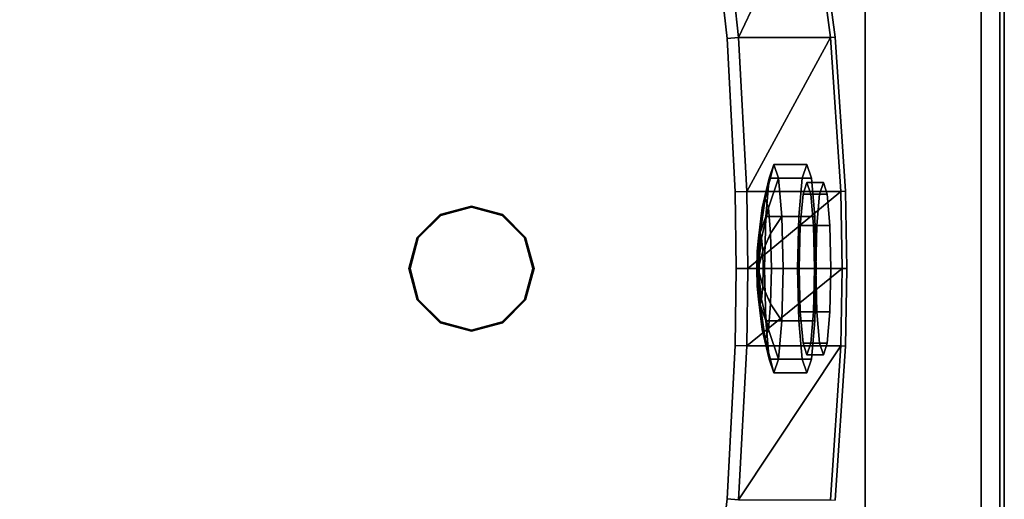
# Model space of a CAD drawing. Extents: x 0 to 1.7, y -0.75 to 0.
# Tile 4 of 5: x 1.27 to 1.7, y -0.47 to -0.27. Entities that reach past the tile are written whole.
import ezdxf

# ---------------------------------------------------------------- set-up
doc = ezdxf.new("R2010")
doc.units = 0
for name, color, linetype in [('L10_WANNE_700027_1', 7, 'CONTINUOUS'), ('L1_ABLAUF_700027', 7, 'CONTINUOUS'), ('L2__BERLAUFBAWA_1', 7, 'CONTINUOUS'), ('L3_RAHMEN_700027', 7, 'CONTINUOUS'), ('L4_BODEN_700027', 7, 'CONTINUOUS'), ('L5_WANNE_700027_6', 7, 'CONTINUOUS'), ('L6_WANNE_700027_5', 7, 'CONTINUOUS'), ('L7_WANNE_700027_4', 7, 'CONTINUOUS'), ('L8_WANNE_700027_3', 7, 'CONTINUOUS'), ('L9_WANNE_700027_2', 7, 'CONTINUOUS')]:
    doc.layers.add(name, color=color, linetype=linetype)

msp = doc.modelspace()

# ---------------------------------------------------------------- linework, layer by layer
at = {"layer": 'L10_WANNE_700027_1', "color": 7, "invisible_edges": 12}
for points in [[(1.7, -0.75, 0.5581), (1.7, 0, 0.5581), (1.698, -0.002, 0.5601), (1.7, -0.75, 0.5581)], [(1.7, 0, 0.5581), (1.7, -0.75, 0.5581), (1.7, -0.75, 0.5251), (1.7, 0, 0.5581)], [(1.7, -0.75, 0.5251), (1.7, 0, 0.5251), (1.7, 0, 0.5581), (1.7, -0.75, 0.5251)], [(1.698, -0.002, 0.5601), (1.698, -0.748, 0.5601), (1.7, -0.75, 0.5581), (1.698, -0.002, 0.5601)]]:
    msp.add_3dface(points, dxfattribs=at)
at = {"layer": 'L1_ABLAUF_700027', "color": 7}
for points, invisible_edges in [([(1.47, -0.348, 0.1001), (1.4565, -0.351617, 0.1001), (1.456509, -0.351633, 0.100342), (1.47, -0.348, 0.1001)], 12), ([(1.4565, -0.351617, 0.1001), (1.47, -0.348, 0.1001), (1.4835, -0.351617, 0.1001), (1.4565, -0.351617, 0.1001)], 12), ([(1.456509, -0.351633, 0.100342), (1.47, -0.348019, 0.100342), (1.47, -0.348, 0.1001), (1.456509, -0.351633, 0.100342)], 12), ([(1.47, -0.348019, 0.100342), (1.456509, -0.351633, 0.100342), (1.456602, -0.351795, 0.100446), (1.47, -0.348019, 0.100342)], 12), ([(1.456602, -0.351795, 0.100446), (1.47, -0.348205, 0.100446), (1.47, -0.348019, 0.100342), (1.456602, -0.351795, 0.100446)], 12), ([(1.47, -0.348205, 0.100446), (1.456602, -0.351795, 0.100446), (1.456758, -0.352064, 0.100735), (1.47, -0.348205, 0.100446)], 12), ([(1.456758, -0.352064, 0.100735), (1.47, -0.348516, 0.100735), (1.47, -0.348205, 0.100446), (1.456758, -0.352064, 0.100735)], 12), ([(1.4835, -0.351617, 0.1001), (1.47, -0.348, 0.1001), (1.47, -0.348019, 0.100342), (1.4835, -0.351617, 0.1001)], 12), ([(1.483491, -0.351633, 0.100342), (1.47, -0.348019, 0.100342), (1.47, -0.348205, 0.100446), (1.483491, -0.351633, 0.100342)], 12), ([(1.47, -0.348019, 0.100342), (1.483491, -0.351633, 0.100342), (1.4835, -0.351617, 0.1001), (1.47, -0.348019, 0.100342)], 12), ([(1.47, -0.348205, 0.100446), (1.483398, -0.351795, 0.100446), (1.483491, -0.351633, 0.100342), (1.47, -0.348205, 0.100446)], 12), ([(1.483398, -0.351795, 0.100446), (1.47, -0.348205, 0.100446), (1.47, -0.348516, 0.100735), (1.483398, -0.351795, 0.100446)], 12), ([(1.443, -0.375, 0.1001), (1.446617, -0.3615, 0.1001), (1.4565, -0.351617, 0.1001), (1.443, -0.375, 0.1001)], 12), ([(1.4565, -0.398383, 0.1001), (1.443, -0.375, 0.1001), (1.4565, -0.351617, 0.1001), (1.4565, -0.398383, 0.1001)], 15), ([(1.456758, -0.352064, 0.100735), (1.447064, -0.361758, 0.100735), (1.443516, -0.375, 0.100735), (1.456758, -0.352064, 0.100735)], 12), ([(1.456758, -0.352064, 0.100735), (1.443516, -0.375, 0.100735), (1.456758, -0.397936, 0.100735), (1.456758, -0.352064, 0.100735)], 15), ([(1.4565, -0.351617, 0.1001), (1.446617, -0.3615, 0.1001), (1.446633, -0.361509, 0.100342), (1.4565, -0.351617, 0.1001)], 12), ([(1.446633, -0.361509, 0.100342), (1.456509, -0.351633, 0.100342), (1.4565, -0.351617, 0.1001), (1.446633, -0.361509, 0.100342)], 12), ([(1.456509, -0.351633, 0.100342), (1.446633, -0.361509, 0.100342), (1.446795, -0.361602, 0.100446), (1.456509, -0.351633, 0.100342)], 12), ([(1.446795, -0.361602, 0.100446), (1.456602, -0.351795, 0.100446), (1.456509, -0.351633, 0.100342), (1.446795, -0.361602, 0.100446)], 12), ([(1.456602, -0.351795, 0.100446), (1.446795, -0.361602, 0.100446), (1.447064, -0.361758, 0.100735), (1.456602, -0.351795, 0.100446)], 12), ([(1.447064, -0.361758, 0.100735), (1.456758, -0.352064, 0.100735), (1.456602, -0.351795, 0.100446), (1.447064, -0.361758, 0.100735)], 12), ([(1.4565, -0.351617, 0.1001), (1.4835, -0.351617, 0.1001), (1.497, -0.375, 0.1001), (1.4565, -0.351617, 0.1001)], 15), ([(1.497, -0.375, 0.1001), (1.4565, -0.398383, 0.1001), (1.4565, -0.351617, 0.1001), (1.497, -0.375, 0.1001)], 15), ([(1.483242, -0.352064, 0.100735), (1.47, -0.348516, 0.100735), (1.456758, -0.352064, 0.100735), (1.483242, -0.352064, 0.100735)], 12), ([(1.496484, -0.375, 0.100735), (1.483242, -0.352064, 0.100735), (1.456758, -0.352064, 0.100735), (1.496484, -0.375, 0.100735)], 15), ([(1.496484, -0.375, 0.100735), (1.456758, -0.352064, 0.100735), (1.456758, -0.397936, 0.100735), (1.496484, -0.375, 0.100735)], 15), ([(1.47, -0.348516, 0.100735), (1.483242, -0.352064, 0.100735), (1.483398, -0.351795, 0.100446), (1.47, -0.348516, 0.100735)], 12), ([(1.493205, -0.361602, 0.100446), (1.483398, -0.351795, 0.100446), (1.483242, -0.352064, 0.100735), (1.493205, -0.361602, 0.100446)], 12), ([(1.483242, -0.352064, 0.100735), (1.492936, -0.361758, 0.100735), (1.493205, -0.361602, 0.100446), (1.483242, -0.352064, 0.100735)], 12), ([(1.496484, -0.375, 0.100735), (1.492936, -0.361758, 0.100735), (1.483242, -0.352064, 0.100735), (1.496484, -0.375, 0.100735)], 12), ([(1.493367, -0.361509, 0.100342), (1.483491, -0.351633, 0.100342), (1.483398, -0.351795, 0.100446), (1.493367, -0.361509, 0.100342)], 12), ([(1.483398, -0.351795, 0.100446), (1.493205, -0.361602, 0.100446), (1.493367, -0.361509, 0.100342), (1.483398, -0.351795, 0.100446)], 12), ([(1.493383, -0.3615, 0.1001), (1.4835, -0.351617, 0.1001), (1.483491, -0.351633, 0.100342), (1.493383, -0.3615, 0.1001)], 12), ([(1.483491, -0.351633, 0.100342), (1.493367, -0.361509, 0.100342), (1.493383, -0.3615, 0.1001), (1.483491, -0.351633, 0.100342)], 12), ([(1.4835, -0.351617, 0.1001), (1.493383, -0.3615, 0.1001), (1.497, -0.375, 0.1001), (1.4835, -0.351617, 0.1001)], 12), ([(1.446617, -0.3615, 0.1001), (1.443, -0.375, 0.1001), (1.443019, -0.375, 0.100342), (1.446617, -0.3615, 0.1001)], 12), ([(1.443019, -0.375, 0.100342), (1.446633, -0.361509, 0.100342), (1.446617, -0.3615, 0.1001), (1.443019, -0.375, 0.100342)], 12), ([(1.446633, -0.361509, 0.100342), (1.443019, -0.375, 0.100342), (1.443205, -0.375, 0.100446), (1.446633, -0.361509, 0.100342)], 12), ([(1.443205, -0.375, 0.100446), (1.446795, -0.361602, 0.100446), (1.446633, -0.361509, 0.100342), (1.443205, -0.375, 0.100446)], 12), ([(1.446795, -0.361602, 0.100446), (1.443205, -0.375, 0.100446), (1.443516, -0.375, 0.100735), (1.446795, -0.361602, 0.100446)], 12), ([(1.443516, -0.375, 0.100735), (1.447064, -0.361758, 0.100735), (1.446795, -0.361602, 0.100446), (1.443516, -0.375, 0.100735)], 12), ([(1.496795, -0.375, 0.100446), (1.493205, -0.361602, 0.100446), (1.492936, -0.361758, 0.100735), (1.496795, -0.375, 0.100446)], 12), ([(1.492936, -0.361758, 0.100735), (1.496484, -0.375, 0.100735), (1.496795, -0.375, 0.100446), (1.492936, -0.361758, 0.100735)], 12), ([(1.496981, -0.375, 0.100342), (1.493367, -0.361509, 0.100342), (1.493205, -0.361602, 0.100446), (1.496981, -0.375, 0.100342)], 12), ([(1.493205, -0.361602, 0.100446), (1.496795, -0.375, 0.100446), (1.496981, -0.375, 0.100342), (1.493205, -0.361602, 0.100446)], 12), ([(1.497, -0.375, 0.1001), (1.493383, -0.3615, 0.1001), (1.493367, -0.361509, 0.100342), (1.497, -0.375, 0.1001)], 12), ([(1.493367, -0.361509, 0.100342), (1.496981, -0.375, 0.100342), (1.497, -0.375, 0.1001), (1.493367, -0.361509, 0.100342)], 12), ([(1.443, -0.375, 0.1001), (1.446617, -0.3885, 0.1001), (1.446633, -0.388491, 0.100342), (1.443, -0.375, 0.1001)], 12), ([(1.446633, -0.388491, 0.100342), (1.443019, -0.375, 0.100342), (1.443, -0.375, 0.1001), (1.446633, -0.388491, 0.100342)], 12), ([(1.4565, -0.398383, 0.1001), (1.446617, -0.3885, 0.1001), (1.443, -0.375, 0.1001), (1.4565, -0.398383, 0.1001)], 12), ([(1.443019, -0.375, 0.100342), (1.446633, -0.388491, 0.100342), (1.446795, -0.388398, 0.100446), (1.443019, -0.375, 0.100342)], 12), ([(1.446795, -0.388398, 0.100446), (1.443205, -0.375, 0.100446), (1.443019, -0.375, 0.100342), (1.446795, -0.388398, 0.100446)], 12), ([(1.443205, -0.375, 0.100446), (1.446795, -0.388398, 0.100446), (1.447064, -0.388242, 0.100735), (1.443205, -0.375, 0.100446)], 12), ([(1.447064, -0.388242, 0.100735), (1.443516, -0.375, 0.100735), (1.443205, -0.375, 0.100446), (1.447064, -0.388242, 0.100735)], 12), ([(1.443516, -0.375, 0.100735), (1.447064, -0.388242, 0.100735), (1.456758, -0.397936, 0.100735), (1.443516, -0.375, 0.100735)], 12), ([(1.497, -0.375, 0.1001), (1.4835, -0.398383, 0.1001), (1.4565, -0.398383, 0.1001), (1.497, -0.375, 0.1001)], 15), ([(1.456758, -0.397936, 0.100735), (1.483242, -0.397936, 0.100735), (1.496484, -0.375, 0.100735), (1.456758, -0.397936, 0.100735)], 15), ([(1.483242, -0.397936, 0.100735), (1.492936, -0.388242, 0.100735), (1.496484, -0.375, 0.100735), (1.483242, -0.397936, 0.100735)], 12), ([(1.497, -0.375, 0.1001), (1.493383, -0.3885, 0.1001), (1.4835, -0.398383, 0.1001), (1.497, -0.375, 0.1001)], 12), ([(1.496484, -0.375, 0.100735), (1.492936, -0.388242, 0.100735), (1.493205, -0.388398, 0.100446), (1.496484, -0.375, 0.100735)], 12), ([(1.496795, -0.375, 0.100446), (1.493205, -0.388398, 0.100446), (1.493367, -0.388491, 0.100342), (1.496795, -0.375, 0.100446)], 12), ([(1.493205, -0.388398, 0.100446), (1.496795, -0.375, 0.100446), (1.496484, -0.375, 0.100735), (1.493205, -0.388398, 0.100446)], 12), ([(1.493367, -0.388491, 0.100342), (1.496981, -0.375, 0.100342), (1.496795, -0.375, 0.100446), (1.493367, -0.388491, 0.100342)], 12), ([(1.496981, -0.375, 0.100342), (1.493367, -0.388491, 0.100342), (1.493383, -0.3885, 0.1001), (1.496981, -0.375, 0.100342)], 12), ([(1.493383, -0.3885, 0.1001), (1.497, -0.375, 0.1001), (1.496981, -0.375, 0.100342), (1.493383, -0.3885, 0.1001)], 12), ([(1.456509, -0.398367, 0.100342), (1.446633, -0.388491, 0.100342), (1.446617, -0.3885, 0.1001), (1.456509, -0.398367, 0.100342)], 12), ([(1.446617, -0.3885, 0.1001), (1.4565, -0.398383, 0.1001), (1.456509, -0.398367, 0.100342), (1.446617, -0.3885, 0.1001)], 12), ([(1.456602, -0.398205, 0.100446), (1.446795, -0.388398, 0.100446), (1.446633, -0.388491, 0.100342), (1.456602, -0.398205, 0.100446)], 12), ([(1.446633, -0.388491, 0.100342), (1.456509, -0.398367, 0.100342), (1.456602, -0.398205, 0.100446), (1.446633, -0.388491, 0.100342)], 12), ([(1.456758, -0.397936, 0.100735), (1.447064, -0.388242, 0.100735), (1.446795, -0.388398, 0.100446), (1.456758, -0.397936, 0.100735)], 12), ([(1.446795, -0.388398, 0.100446), (1.456602, -0.398205, 0.100446), (1.456758, -0.397936, 0.100735), (1.446795, -0.388398, 0.100446)], 12), ([(1.492936, -0.388242, 0.100735), (1.483242, -0.397936, 0.100735), (1.483398, -0.398205, 0.100446), (1.492936, -0.388242, 0.100735)], 12), ([(1.483398, -0.398205, 0.100446), (1.493205, -0.388398, 0.100446), (1.492936, -0.388242, 0.100735), (1.483398, -0.398205, 0.100446)], 12), ([(1.493205, -0.388398, 0.100446), (1.483398, -0.398205, 0.100446), (1.483491, -0.398367, 0.100342), (1.493205, -0.388398, 0.100446)], 12), ([(1.483491, -0.398367, 0.100342), (1.493367, -0.388491, 0.100342), (1.493205, -0.388398, 0.100446), (1.483491, -0.398367, 0.100342)], 12), ([(1.493367, -0.388491, 0.100342), (1.483491, -0.398367, 0.100342), (1.4835, -0.398383, 0.1001), (1.493367, -0.388491, 0.100342)], 12), ([(1.4835, -0.398383, 0.1001), (1.493383, -0.3885, 0.1001), (1.493367, -0.388491, 0.100342), (1.4835, -0.398383, 0.1001)], 12), ([(1.47, -0.401981, 0.100342), (1.456509, -0.398367, 0.100342), (1.4565, -0.398383, 0.1001), (1.47, -0.401981, 0.100342)], 12), ([(1.4565, -0.398383, 0.1001), (1.47, -0.402, 0.1001), (1.47, -0.401981, 0.100342), (1.4565, -0.398383, 0.1001)], 12), ([(1.4835, -0.398383, 0.1001), (1.47, -0.402, 0.1001), (1.4565, -0.398383, 0.1001), (1.4835, -0.398383, 0.1001)], 12), ([(1.47, -0.401795, 0.100446), (1.456602, -0.398205, 0.100446), (1.456509, -0.398367, 0.100342), (1.47, -0.401795, 0.100446)], 12), ([(1.456509, -0.398367, 0.100342), (1.47, -0.401981, 0.100342), (1.47, -0.401795, 0.100446), (1.456509, -0.398367, 0.100342)], 12), ([(1.47, -0.401484, 0.100735), (1.456758, -0.397936, 0.100735), (1.456602, -0.398205, 0.100446), (1.47, -0.401484, 0.100735)], 12), ([(1.456602, -0.398205, 0.100446), (1.47, -0.401795, 0.100446), (1.47, -0.401484, 0.100735), (1.456602, -0.398205, 0.100446)], 12), ([(1.456758, -0.397936, 0.100735), (1.47, -0.401484, 0.100735), (1.483242, -0.397936, 0.100735), (1.456758, -0.397936, 0.100735)], 12), ([(1.47, -0.401795, 0.100446), (1.483398, -0.398205, 0.100446), (1.483242, -0.397936, 0.100735), (1.47, -0.401795, 0.100446)], 12), ([(1.483242, -0.397936, 0.100735), (1.47, -0.401484, 0.100735), (1.47, -0.401795, 0.100446), (1.483242, -0.397936, 0.100735)], 12), ([(1.47, -0.401981, 0.100342), (1.483491, -0.398367, 0.100342), (1.483398, -0.398205, 0.100446), (1.47, -0.401981, 0.100342)], 12), ([(1.483398, -0.398205, 0.100446), (1.47, -0.401795, 0.100446), (1.47, -0.401981, 0.100342), (1.483398, -0.398205, 0.100446)], 12), ([(1.47, -0.402, 0.1001), (1.4835, -0.398383, 0.1001), (1.483491, -0.398367, 0.100342), (1.47, -0.402, 0.1001)], 12), ([(1.483491, -0.398367, 0.100342), (1.47, -0.401981, 0.100342), (1.47, -0.402, 0.1001), (1.483491, -0.398367, 0.100342)], 12)]:
    msp.add_3dface(points, dxfattribs=dict(at, invisible_edges=invisible_edges))
at = {"layer": 'L2__BERLAUFBAWA_1', "color": 7}
for points, invisible_edges in [([(1.600549, -0.33, 0.477339), (1.598551, -0.336029, 0.454928), (1.595466, -0.348802, 0.462606), (1.600549, -0.33, 0.477339)], 12), ([(1.595466, -0.348802, 0.462606), (1.596809, -0.344749, 0.477672), (1.600549, -0.33, 0.477339), (1.595466, -0.348802, 0.462606)], 12), ([(1.602546, -0.336029, 0.49975), (1.600549, -0.33, 0.477339), (1.596809, -0.344749, 0.477672), (1.602546, -0.336029, 0.49975)], 12), ([(1.598551, -0.336029, 0.454928), (1.600549, -0.33, 0.477339), (1.614778, -0.33, 0.47607), (1.598551, -0.336029, 0.454928)], 12), ([(1.614778, -0.33, 0.47607), (1.61278, -0.336029, 0.453659), (1.598551, -0.336029, 0.454928), (1.614778, -0.33, 0.47607)], 12), ([(1.600549, -0.33, 0.477339), (1.602546, -0.336029, 0.49975), (1.616776, -0.336029, 0.498481), (1.600549, -0.33, 0.477339)], 12), ([(1.616776, -0.336029, 0.498481), (1.614778, -0.33, 0.47607), (1.600549, -0.33, 0.477339), (1.616776, -0.336029, 0.498481)], 12), ([(1.61278, -0.336029, 0.453659), (1.614778, -0.33, 0.47607), (1.616776, -0.336029, 0.498481), (1.61278, -0.336029, 0.453659)], 12), ([(1.598551, -0.336029, 0.454928), (1.597088, -0.3525, 0.438521), (1.594483, -0.359875, 0.451577), (1.598551, -0.336029, 0.454928)], 12), ([(1.594483, -0.359875, 0.451577), (1.595466, -0.348802, 0.462606), (1.598551, -0.336029, 0.454928), (1.594483, -0.359875, 0.451577)], 12), ([(1.596809, -0.344749, 0.477672), (1.598152, -0.348802, 0.492737), (1.602546, -0.336029, 0.49975), (1.596809, -0.344749, 0.477672)], 12), ([(1.597088, -0.3525, 0.438521), (1.598551, -0.336029, 0.454928), (1.61278, -0.336029, 0.453659), (1.597088, -0.3525, 0.438521)], 12), ([(1.61278, -0.336029, 0.453659), (1.611318, -0.3525, 0.437253), (1.597088, -0.3525, 0.438521), (1.61278, -0.336029, 0.453659)], 12), ([(1.604009, -0.3525, 0.516156), (1.602546, -0.336029, 0.49975), (1.598152, -0.348802, 0.492737), (1.604009, -0.3525, 0.516156)], 12), ([(1.602546, -0.336029, 0.49975), (1.604009, -0.3525, 0.516156), (1.618238, -0.3525, 0.514887), (1.602546, -0.336029, 0.49975)], 12), ([(1.618238, -0.3525, 0.514887), (1.616776, -0.336029, 0.498481), (1.602546, -0.336029, 0.49975), (1.618238, -0.3525, 0.514887)], 12), ([(1.610782, -0.375, 0.431248), (1.611318, -0.3525, 0.437253), (1.61278, -0.336029, 0.453659), (1.610782, -0.375, 0.431248)], 12), ([(1.611922, -0.356429, 0.44403), (1.610782, -0.375, 0.431248), (1.61278, -0.336029, 0.453659), (1.611922, -0.356429, 0.44403)], 15), ([(1.613129, -0.342834, 0.457572), (1.611922, -0.356429, 0.44403), (1.61278, -0.336029, 0.453659), (1.613129, -0.342834, 0.457572)], 14), ([(1.614778, -0.337857, 0.47607), (1.613129, -0.342834, 0.457572), (1.61278, -0.336029, 0.453659), (1.614778, -0.337857, 0.47607)], 14), ([(1.614778, -0.337857, 0.47607), (1.61278, -0.336029, 0.453659), (1.616776, -0.336029, 0.498481), (1.614778, -0.337857, 0.47607)], 15), ([(1.613129, -0.342834, 0.457572), (1.614778, -0.337857, 0.47607), (1.621893, -0.337857, 0.475436), (1.613129, -0.342834, 0.457572)], 12), ([(1.621893, -0.337857, 0.475436), (1.620244, -0.342834, 0.456937), (1.613129, -0.342834, 0.457572), (1.621893, -0.337857, 0.475436)], 12), ([(1.616427, -0.342834, 0.494568), (1.614778, -0.337857, 0.47607), (1.616776, -0.336029, 0.498481), (1.616427, -0.342834, 0.494568)], 14), ([(1.614778, -0.337857, 0.47607), (1.616427, -0.342834, 0.494568), (1.623542, -0.342834, 0.493934), (1.614778, -0.337857, 0.47607)], 12), ([(1.623542, -0.342834, 0.493934), (1.621893, -0.337857, 0.475436), (1.614778, -0.337857, 0.47607), (1.623542, -0.342834, 0.493934)], 12), ([(1.617634, -0.356429, 0.508109), (1.616427, -0.342834, 0.494568), (1.616776, -0.336029, 0.498481), (1.617634, -0.356429, 0.508109)], 14), ([(1.616776, -0.336029, 0.498481), (1.618238, -0.3525, 0.514887), (1.618774, -0.375, 0.520892), (1.616776, -0.336029, 0.498481)], 12), ([(1.617634, -0.356429, 0.508109), (1.616776, -0.336029, 0.498481), (1.618774, -0.375, 0.520892), (1.617634, -0.356429, 0.508109)], 15), ([(1.619037, -0.356429, 0.443396), (1.620244, -0.342834, 0.456937), (1.621893, -0.337857, 0.475436), (1.619037, -0.356429, 0.443396)], 12), ([(1.619037, -0.356429, 0.443396), (1.621893, -0.337857, 0.475436), (1.624749, -0.356429, 0.507475), (1.619037, -0.356429, 0.443396)], 15), ([(1.621893, -0.337857, 0.475436), (1.623542, -0.342834, 0.493934), (1.624749, -0.356429, 0.507475), (1.621893, -0.337857, 0.475436)], 12), ([(1.611922, -0.356429, 0.44403), (1.613129, -0.342834, 0.457572), (1.620244, -0.342834, 0.456937), (1.611922, -0.356429, 0.44403)], 12), ([(1.620244, -0.342834, 0.456937), (1.619037, -0.356429, 0.443396), (1.611922, -0.356429, 0.44403), (1.620244, -0.342834, 0.456937)], 12), ([(1.616427, -0.342834, 0.494568), (1.617634, -0.356429, 0.508109), (1.624749, -0.356429, 0.507475), (1.616427, -0.342834, 0.494568)], 12), ([(1.624749, -0.356429, 0.507475), (1.623542, -0.342834, 0.493934), (1.616427, -0.342834, 0.494568), (1.624749, -0.356429, 0.507475)], 12), ([(1.594553, -0.3598, 0.477873), (1.596809, -0.344749, 0.477672), (1.595466, -0.348802, 0.462606), (1.594553, -0.3598, 0.477873)], 12), ([(1.596809, -0.344749, 0.477672), (1.594553, -0.3598, 0.477873), (1.595228, -0.361836, 0.485443), (1.596809, -0.344749, 0.477672)], 12), ([(1.595228, -0.361836, 0.485443), (1.598152, -0.348802, 0.492737), (1.596809, -0.344749, 0.477672), (1.595228, -0.361836, 0.485443)], 12), ([(1.593878, -0.361836, 0.470303), (1.595466, -0.348802, 0.462606), (1.594483, -0.359875, 0.451577), (1.593878, -0.361836, 0.470303)], 12), ([(1.595466, -0.348802, 0.462606), (1.593878, -0.361836, 0.470303), (1.594553, -0.3598, 0.477873), (1.595466, -0.348802, 0.462606)], 12), ([(1.597088, -0.3525, 0.438521), (1.596553, -0.375, 0.432516), (1.594123, -0.375, 0.44754), (1.597088, -0.3525, 0.438521)], 12), ([(1.594123, -0.375, 0.44754), (1.594483, -0.359875, 0.451577), (1.597088, -0.3525, 0.438521), (1.594123, -0.375, 0.44754)], 12), ([(1.598152, -0.348802, 0.492737), (1.595228, -0.361836, 0.485443), (1.595722, -0.3674, 0.490985), (1.598152, -0.348802, 0.492737)], 12), ([(1.595722, -0.3674, 0.490985), (1.599136, -0.359875, 0.503767), (1.598152, -0.348802, 0.492737), (1.595722, -0.3674, 0.490985)], 12), ([(1.596553, -0.375, 0.432516), (1.597088, -0.3525, 0.438521), (1.611318, -0.3525, 0.437253), (1.596553, -0.375, 0.432516)], 12), ([(1.611318, -0.3525, 0.437253), (1.610782, -0.375, 0.431248), (1.596553, -0.375, 0.432516), (1.611318, -0.3525, 0.437253)], 12), ([(1.598152, -0.348802, 0.492737), (1.599136, -0.359875, 0.503767), (1.604009, -0.3525, 0.516156), (1.598152, -0.348802, 0.492737)], 12), ([(1.604544, -0.375, 0.522161), (1.604009, -0.3525, 0.516156), (1.599136, -0.359875, 0.503767), (1.604544, -0.375, 0.522161)], 12), ([(1.604009, -0.3525, 0.516156), (1.604544, -0.375, 0.522161), (1.618774, -0.375, 0.520892), (1.604009, -0.3525, 0.516156)], 12), ([(1.618774, -0.375, 0.520892), (1.618238, -0.3525, 0.514887), (1.604009, -0.3525, 0.516156), (1.618774, -0.375, 0.520892)], 12), ([(1.611922, -0.356429, 0.44403), (1.61148, -0.375, 0.439074), (1.610782, -0.375, 0.431248), (1.611922, -0.356429, 0.44403)], 14), ([(1.61148, -0.375, 0.439074), (1.611922, -0.356429, 0.44403), (1.619037, -0.356429, 0.443396), (1.61148, -0.375, 0.439074)], 12), ([(1.619037, -0.356429, 0.443396), (1.618595, -0.375, 0.43844), (1.61148, -0.375, 0.439074), (1.619037, -0.356429, 0.443396)], 12), ([(1.618076, -0.375, 0.513066), (1.617634, -0.356429, 0.508109), (1.618774, -0.375, 0.520892), (1.618076, -0.375, 0.513066)], 14), ([(1.617634, -0.356429, 0.508109), (1.618076, -0.375, 0.513066), (1.625191, -0.375, 0.512432), (1.617634, -0.356429, 0.508109)], 12), ([(1.625191, -0.375, 0.512432), (1.624749, -0.356429, 0.507475), (1.617634, -0.356429, 0.508109), (1.625191, -0.375, 0.512432)], 12), ([(1.619037, -0.393572, 0.443396), (1.618595, -0.375, 0.43844), (1.619037, -0.356429, 0.443396), (1.619037, -0.393572, 0.443396)], 12), ([(1.621893, -0.412143, 0.475436), (1.619037, -0.393572, 0.443396), (1.619037, -0.356429, 0.443396), (1.621893, -0.412143, 0.475436)], 15), ([(1.621893, -0.412143, 0.475436), (1.619037, -0.356429, 0.443396), (1.624749, -0.356429, 0.507475), (1.621893, -0.412143, 0.475436)], 15), ([(1.624749, -0.356429, 0.507475), (1.624749, -0.393572, 0.507475), (1.621893, -0.412143, 0.475436), (1.624749, -0.356429, 0.507475)], 15), ([(1.624749, -0.356429, 0.507475), (1.625191, -0.375, 0.512432), (1.624749, -0.393572, 0.507475), (1.624749, -0.356429, 0.507475)], 12), ([(1.593384, -0.3674, 0.464761), (1.594483, -0.359875, 0.451577), (1.594123, -0.375, 0.44754), (1.593384, -0.3674, 0.464761)], 12), ([(1.594483, -0.359875, 0.451577), (1.593384, -0.3674, 0.464761), (1.593878, -0.361836, 0.470303), (1.594483, -0.359875, 0.451577)], 12), ([(1.594553, -0.3598, 0.477873), (1.593797, -0.375, 0.477941), (1.595228, -0.361836, 0.485443), (1.594553, -0.3598, 0.477873)], 8), ([(1.593878, -0.361836, 0.470303), (1.593797, -0.375, 0.477941), (1.594553, -0.3598, 0.477873), (1.593878, -0.361836, 0.470303)], 8), ([(1.599136, -0.359875, 0.503767), (1.595722, -0.3674, 0.490985), (1.595903, -0.375, 0.493013), (1.599136, -0.359875, 0.503767)], 12), ([(1.595903, -0.375, 0.493013), (1.599495, -0.375, 0.507804), (1.599136, -0.359875, 0.503767), (1.595903, -0.375, 0.493013)], 12), ([(1.599136, -0.359875, 0.503767), (1.599495, -0.375, 0.507804), (1.604544, -0.375, 0.522161), (1.599136, -0.359875, 0.503767)], 12), ([(1.593384, -0.3674, 0.464761), (1.593797, -0.375, 0.477941), (1.593878, -0.361836, 0.470303), (1.593384, -0.3674, 0.464761)], 8), ([(1.595228, -0.361836, 0.485443), (1.593797, -0.375, 0.477941), (1.595722, -0.3674, 0.490985), (1.595228, -0.361836, 0.485443)], 8), ([(1.594123, -0.375, 0.44754), (1.593204, -0.375, 0.462732), (1.593384, -0.3674, 0.464761), (1.594123, -0.375, 0.44754)], 12), ([(1.593204, -0.375, 0.462732), (1.593797, -0.375, 0.477941), (1.593384, -0.3674, 0.464761), (1.593204, -0.375, 0.462732)], 8), ([(1.595722, -0.3674, 0.490985), (1.593797, -0.375, 0.477941), (1.595903, -0.375, 0.493013), (1.595722, -0.3674, 0.490985)], 8), ([(1.594483, -0.390126, 0.451577), (1.593384, -0.3826, 0.464761), (1.593204, -0.375, 0.462732), (1.594483, -0.390126, 0.451577)], 12), ([(1.593204, -0.375, 0.462732), (1.594123, -0.375, 0.44754), (1.594483, -0.390126, 0.451577), (1.593204, -0.375, 0.462732)], 12), ([(1.593384, -0.3826, 0.464761), (1.593797, -0.375, 0.477941), (1.593204, -0.375, 0.462732), (1.593384, -0.3826, 0.464761)], 8), ([(1.593878, -0.388164, 0.470303), (1.593797, -0.375, 0.477941), (1.593384, -0.3826, 0.464761), (1.593878, -0.388164, 0.470303)], 8), ([(1.595228, -0.388164, 0.485443), (1.593797, -0.375, 0.477941), (1.594553, -0.390201, 0.477873), (1.595228, -0.388164, 0.485443)], 8), ([(1.594553, -0.390201, 0.477873), (1.593797, -0.375, 0.477941), (1.593878, -0.388164, 0.470303), (1.594553, -0.390201, 0.477873)], 8), ([(1.595722, -0.3826, 0.490985), (1.593797, -0.375, 0.477941), (1.595228, -0.388164, 0.485443), (1.595722, -0.3826, 0.490985)], 8), ([(1.595903, -0.375, 0.493013), (1.593797, -0.375, 0.477941), (1.595722, -0.3826, 0.490985), (1.595903, -0.375, 0.493013)], 8), ([(1.594483, -0.390126, 0.451577), (1.594123, -0.375, 0.44754), (1.596553, -0.375, 0.432516), (1.594483, -0.390126, 0.451577)], 12), ([(1.596553, -0.375, 0.432516), (1.597088, -0.3975, 0.438521), (1.594483, -0.390126, 0.451577), (1.596553, -0.375, 0.432516)], 12), ([(1.599495, -0.375, 0.507804), (1.595903, -0.375, 0.493013), (1.595722, -0.3826, 0.490985), (1.599495, -0.375, 0.507804)], 12), ([(1.595722, -0.3826, 0.490985), (1.599136, -0.390126, 0.503767), (1.599495, -0.375, 0.507804), (1.595722, -0.3826, 0.490985)], 12), ([(1.597088, -0.3975, 0.438521), (1.596553, -0.375, 0.432516), (1.610782, -0.375, 0.431248), (1.597088, -0.3975, 0.438521)], 12), ([(1.610782, -0.375, 0.431248), (1.611318, -0.3975, 0.437253), (1.597088, -0.3975, 0.438521), (1.610782, -0.375, 0.431248)], 12), ([(1.599495, -0.375, 0.507804), (1.599136, -0.390126, 0.503767), (1.604009, -0.3975, 0.516156), (1.599495, -0.375, 0.507804)], 12), ([(1.604009, -0.3975, 0.516156), (1.604544, -0.375, 0.522161), (1.599495, -0.375, 0.507804), (1.604009, -0.3975, 0.516156)], 12), ([(1.604544, -0.375, 0.522161), (1.604009, -0.3975, 0.516156), (1.618238, -0.3975, 0.514887), (1.604544, -0.375, 0.522161)], 12), ([(1.618238, -0.3975, 0.514887), (1.618774, -0.375, 0.520892), (1.604544, -0.375, 0.522161), (1.618238, -0.3975, 0.514887)], 12), ([(1.61278, -0.413971, 0.453659), (1.611318, -0.3975, 0.437253), (1.610782, -0.375, 0.431248), (1.61278, -0.413971, 0.453659)], 12), ([(1.610782, -0.375, 0.431248), (1.61148, -0.375, 0.439074), (1.611922, -0.393572, 0.44403), (1.610782, -0.375, 0.431248)], 13), ([(1.61278, -0.413971, 0.453659), (1.610782, -0.375, 0.431248), (1.611922, -0.393572, 0.44403), (1.61278, -0.413971, 0.453659)], 15), ([(1.611922, -0.393572, 0.44403), (1.61148, -0.375, 0.439074), (1.618595, -0.375, 0.43844), (1.611922, -0.393572, 0.44403)], 12), ([(1.618595, -0.375, 0.43844), (1.619037, -0.393572, 0.443396), (1.611922, -0.393572, 0.44403), (1.618595, -0.375, 0.43844)], 12), ([(1.618774, -0.375, 0.520892), (1.618238, -0.3975, 0.514887), (1.616776, -0.413971, 0.498481), (1.618774, -0.375, 0.520892)], 12), ([(1.618774, -0.375, 0.520892), (1.616776, -0.413971, 0.498481), (1.617634, -0.393572, 0.508109), (1.618774, -0.375, 0.520892)], 15), ([(1.618774, -0.375, 0.520892), (1.617634, -0.393572, 0.508109), (1.618076, -0.375, 0.513066), (1.618774, -0.375, 0.520892)], 13), ([(1.618076, -0.375, 0.513066), (1.617634, -0.393572, 0.508109), (1.624749, -0.393572, 0.507475), (1.618076, -0.375, 0.513066)], 12), ([(1.624749, -0.393572, 0.507475), (1.625191, -0.375, 0.512432), (1.618076, -0.375, 0.513066), (1.624749, -0.393572, 0.507475)], 12), ([(1.595466, -0.401198, 0.462606), (1.593878, -0.388164, 0.470303), (1.593384, -0.3826, 0.464761), (1.595466, -0.401198, 0.462606)], 12), ([(1.593384, -0.3826, 0.464761), (1.594483, -0.390126, 0.451577), (1.595466, -0.401198, 0.462606), (1.593384, -0.3826, 0.464761)], 12), ([(1.599136, -0.390126, 0.503767), (1.595722, -0.3826, 0.490985), (1.595228, -0.388164, 0.485443), (1.599136, -0.390126, 0.503767)], 12), ([(1.596809, -0.405251, 0.477672), (1.594553, -0.390201, 0.477873), (1.593878, -0.388164, 0.470303), (1.596809, -0.405251, 0.477672)], 12), ([(1.593878, -0.388164, 0.470303), (1.595466, -0.401198, 0.462606), (1.596809, -0.405251, 0.477672), (1.593878, -0.388164, 0.470303)], 12), ([(1.595466, -0.401198, 0.462606), (1.594483, -0.390126, 0.451577), (1.597088, -0.3975, 0.438521), (1.595466, -0.401198, 0.462606)], 12), ([(1.598152, -0.401198, 0.492737), (1.595228, -0.388164, 0.485443), (1.594553, -0.390201, 0.477873), (1.598152, -0.401198, 0.492737)], 12), ([(1.594553, -0.390201, 0.477873), (1.596809, -0.405251, 0.477672), (1.598152, -0.401198, 0.492737), (1.594553, -0.390201, 0.477873)], 12), ([(1.595228, -0.388164, 0.485443), (1.598152, -0.401198, 0.492737), (1.599136, -0.390126, 0.503767), (1.595228, -0.388164, 0.485443)], 12), ([(1.599136, -0.390126, 0.503767), (1.598152, -0.401198, 0.492737), (1.602546, -0.413972, 0.49975), (1.599136, -0.390126, 0.503767)], 12), ([(1.602546, -0.413972, 0.49975), (1.604009, -0.3975, 0.516156), (1.599136, -0.390126, 0.503767), (1.602546, -0.413972, 0.49975)], 12), ([(1.61278, -0.413971, 0.453659), (1.611922, -0.393572, 0.44403), (1.613129, -0.407167, 0.457572), (1.61278, -0.413971, 0.453659)], 13), ([(1.613129, -0.407167, 0.457572), (1.611922, -0.393572, 0.44403), (1.619037, -0.393572, 0.443396), (1.613129, -0.407167, 0.457572)], 12), ([(1.619037, -0.393572, 0.443396), (1.620244, -0.407167, 0.456937), (1.613129, -0.407167, 0.457572), (1.619037, -0.393572, 0.443396)], 12), ([(1.616776, -0.413971, 0.498481), (1.616427, -0.407167, 0.494568), (1.617634, -0.393572, 0.508109), (1.616776, -0.413971, 0.498481)], 13), ([(1.617634, -0.393572, 0.508109), (1.616427, -0.407167, 0.494568), (1.623542, -0.407167, 0.493934), (1.617634, -0.393572, 0.508109)], 12), ([(1.623542, -0.407167, 0.493934), (1.624749, -0.393572, 0.507475), (1.617634, -0.393572, 0.508109), (1.623542, -0.407167, 0.493934)], 12), ([(1.621893, -0.412143, 0.475436), (1.620244, -0.407167, 0.456937), (1.619037, -0.393572, 0.443396), (1.621893, -0.412143, 0.475436)], 12), ([(1.624749, -0.393572, 0.507475), (1.623542, -0.407167, 0.493934), (1.621893, -0.412143, 0.475436), (1.624749, -0.393572, 0.507475)], 12), ([(1.597088, -0.3975, 0.438521), (1.598551, -0.413972, 0.454928), (1.595466, -0.401198, 0.462606), (1.597088, -0.3975, 0.438521)], 12), ([(1.598551, -0.413972, 0.454928), (1.597088, -0.3975, 0.438521), (1.611318, -0.3975, 0.437253), (1.598551, -0.413972, 0.454928)], 12), ([(1.611318, -0.3975, 0.437253), (1.61278, -0.413971, 0.453659), (1.598551, -0.413972, 0.454928), (1.611318, -0.3975, 0.437253)], 12), ([(1.604009, -0.3975, 0.516156), (1.602546, -0.413972, 0.49975), (1.616776, -0.413971, 0.498481), (1.604009, -0.3975, 0.516156)], 12), ([(1.616776, -0.413971, 0.498481), (1.618238, -0.3975, 0.514887), (1.604009, -0.3975, 0.516156), (1.616776, -0.413971, 0.498481)], 12), ([(1.596809, -0.405251, 0.477672), (1.595466, -0.401198, 0.462606), (1.598551, -0.413972, 0.454928), (1.596809, -0.405251, 0.477672)], 12), ([(1.598152, -0.401198, 0.492737), (1.596809, -0.405251, 0.477672), (1.600549, -0.42, 0.477339), (1.598152, -0.401198, 0.492737)], 12), ([(1.600549, -0.42, 0.477339), (1.602546, -0.413972, 0.49975), (1.598152, -0.401198, 0.492737), (1.600549, -0.42, 0.477339)], 12), ([(1.598551, -0.413972, 0.454928), (1.600549, -0.42, 0.477339), (1.596809, -0.405251, 0.477672), (1.598551, -0.413972, 0.454928)], 12), ([(1.61278, -0.413971, 0.453659), (1.613129, -0.407167, 0.457572), (1.614778, -0.412143, 0.47607), (1.61278, -0.413971, 0.453659)], 13), ([(1.614778, -0.412143, 0.47607), (1.613129, -0.407167, 0.457572), (1.620244, -0.407167, 0.456937), (1.614778, -0.412143, 0.47607)], 12), ([(1.616776, -0.413971, 0.498481), (1.614778, -0.412143, 0.47607), (1.616427, -0.407167, 0.494568), (1.616776, -0.413971, 0.498481)], 13), ([(1.620244, -0.407167, 0.456937), (1.621893, -0.412143, 0.475436), (1.614778, -0.412143, 0.47607), (1.620244, -0.407167, 0.456937)], 12), ([(1.616427, -0.407167, 0.494568), (1.614778, -0.412143, 0.47607), (1.621893, -0.412143, 0.475436), (1.616427, -0.407167, 0.494568)], 12), ([(1.621893, -0.412143, 0.475436), (1.623542, -0.407167, 0.493934), (1.616427, -0.407167, 0.494568), (1.621893, -0.412143, 0.475436)], 12), ([(1.616776, -0.413971, 0.498481), (1.61278, -0.413971, 0.453659), (1.614778, -0.412143, 0.47607), (1.616776, -0.413971, 0.498481)], 15), ([(1.600549, -0.42, 0.477339), (1.598551, -0.413972, 0.454928), (1.61278, -0.413971, 0.453659), (1.600549, -0.42, 0.477339)], 12), ([(1.61278, -0.413971, 0.453659), (1.614778, -0.42, 0.47607), (1.600549, -0.42, 0.477339), (1.61278, -0.413971, 0.453659)], 12), ([(1.602546, -0.413972, 0.49975), (1.600549, -0.42, 0.477339), (1.614778, -0.42, 0.47607), (1.602546, -0.413972, 0.49975)], 12), ([(1.614778, -0.42, 0.47607), (1.616776, -0.413971, 0.498481), (1.602546, -0.413972, 0.49975), (1.614778, -0.42, 0.47607)], 12), ([(1.616776, -0.413971, 0.498481), (1.614778, -0.42, 0.47607), (1.61278, -0.413971, 0.453659), (1.616776, -0.413971, 0.498481)], 12)]:
    msp.add_3dface(points, dxfattribs=dict(at, invisible_edges=invisible_edges))
at = {"layer": 'L3_RAHMEN_700027', "color": 251, "invisible_edges": 12}
for points in [[(1.69, -0.01, 0.5251), (1.69, -0.74, 0.5251), (1.69, -0.74), (1.69, -0.01, 0.5251)], [(1.69, -0.74), (1.69, -0.01), (1.69, -0.01, 0.5251), (1.69, -0.74)]]:
    msp.add_3dface(points, dxfattribs=at)
at = {"layer": 'L4_BODEN_700027', "color": 251, "invisible_edges": 12}
for points in [[(0.01, -0.74), (0.01, -0.01), (1.69, -0.01), (0.01, -0.74)], [(1.69, -0.01), (1.69, -0.74), (0.01, -0.74), (1.69, -0.01)]]:
    msp.add_3dface(points, dxfattribs=at)
at = {"layer": 'L5_WANNE_700027_6', "color": 7}
for points, invisible_edges in [([(1.698, -0.748, 0.5601), (1.698, -0.002, 0.5601), (1.61801, -0.209029, 0.5601), (1.698, -0.748, 0.5601)], 14), ([(1.698, -0.748, 0.5601), (1.61801, -0.209029, 0.5601), (1.626957, -0.275116, 0.5601), (1.698, -0.748, 0.5601)], 13), ([(1.698, -0.748, 0.5601), (1.626957, -0.275116, 0.5601), (1.631439, -0.341638, 0.5601), (1.698, -0.748, 0.5601)], 13), ([(1.698, -0.748, 0.5601), (1.631439, -0.341638, 0.5601), (1.632, -0.375, 0.5601), (1.698, -0.748, 0.5601)], 13), ([(1.698, -0.748, 0.5601), (1.632, -0.375, 0.5601), (1.631439, -0.408362, 0.5601), (1.698, -0.748, 0.5601)], 13), ([(1.698, -0.748, 0.5601), (1.631439, -0.408362, 0.5601), (1.626957, -0.474884, 0.5601), (1.698, -0.748, 0.5601)], 13)]:
    msp.add_3dface(points, dxfattribs=dict(at, invisible_edges=invisible_edges))
at = {"layer": 'L6_WANNE_700027_5', "color": 7}
for points, invisible_edges in [([(0.375495, -0.087363, 0.1001), (0.354325, -0.375, 0.1001), (1.543458, -0.665, 0.1001), (0.375495, -0.087363, 0.1001)], 15), ([(1.583881, -0.34189, 0.1001), (1.551235, -0.092764, 0.1001), (0.375495, -0.087363, 0.1001), (1.583881, -0.34189, 0.1001)], 15), ([(1.543458, -0.665, 0.1001), (1.583881, -0.34189, 0.1001), (0.375495, -0.087363, 0.1001), (1.543458, -0.665, 0.1001)], 15), ([(1.583881, -0.34189, 0.1001), (1.573269, -0.210033, 0.1001), (1.551235, -0.092764, 0.1001), (1.583881, -0.34189, 0.1001)], 15), ([(1.578226, -0.209364, 0.1051), (1.573269, -0.210033, 0.1001), (1.580337, -0.275719, 0.1001), (1.578226, -0.209364, 0.1051)], 12), ([(1.583881, -0.34189, 0.1001), (1.580337, -0.275719, 0.1001), (1.573269, -0.210033, 0.1001), (1.583881, -0.34189, 0.1001)], 12), ([(1.578226, -0.209364, 0.1051), (1.585323, -0.275318, 0.1051), (1.616038, -0.209364, 0.5581), (1.578226, -0.209364, 0.1051)], 8), ([(1.580337, -0.275719, 0.1001), (1.585323, -0.275318, 0.1051), (1.578226, -0.209364, 0.1051), (1.580337, -0.275719, 0.1001)], 12), ([(1.616038, -0.209364, 0.5581), (1.585323, -0.275318, 0.1051), (1.624966, -0.275318, 0.5581), (1.616038, -0.209364, 0.5581)], 8), ([(1.626957, -0.275116, 0.5601), (1.61801, -0.209029, 0.5601), (1.616038, -0.209364, 0.5581), (1.626957, -0.275116, 0.5601)], 12), ([(1.616038, -0.209364, 0.5581), (1.624966, -0.275318, 0.5581), (1.626957, -0.275116, 0.5601), (1.616038, -0.209364, 0.5581)], 12), ([(1.585323, -0.275318, 0.1051), (1.580337, -0.275719, 0.1001), (1.583881, -0.34189, 0.1001), (1.585323, -0.275318, 0.1051)], 12), ([(1.583881, -0.34189, 0.1001), (1.58888, -0.341722, 0.1051), (1.585323, -0.275318, 0.1051), (1.583881, -0.34189, 0.1001)], 12), ([(1.585323, -0.275318, 0.1051), (1.58888, -0.341722, 0.1051), (1.624966, -0.275318, 0.5581), (1.585323, -0.275318, 0.1051)], 8), ([(1.624966, -0.275318, 0.5581), (1.58888, -0.341722, 0.1051), (1.62944, -0.341722, 0.5581), (1.624966, -0.275318, 0.5581)], 8), ([(1.631439, -0.341638, 0.5601), (1.626957, -0.275116, 0.5601), (1.624966, -0.275318, 0.5581), (1.631439, -0.341638, 0.5601)], 12), ([(1.624966, -0.275318, 0.5581), (1.62944, -0.341722, 0.5581), (1.631439, -0.341638, 0.5601), (1.624966, -0.275318, 0.5581)], 12), ([(1.543458, -0.665, 0.1001), (1.573269, -0.539967, 0.1001), (1.583881, -0.34189, 0.1001), (1.543458, -0.665, 0.1001)], 15), ([(1.573269, -0.539967, 0.1001), (1.583881, -0.40811, 0.1001), (1.583881, -0.34189, 0.1001), (1.573269, -0.539967, 0.1001)], 15), ([(1.58888, -0.341722, 0.1051), (1.583881, -0.34189, 0.1001), (1.584324, -0.375, 0.1001), (1.58888, -0.341722, 0.1051)], 12), ([(1.583881, -0.40811, 0.1001), (1.584324, -0.375, 0.1001), (1.583881, -0.34189, 0.1001), (1.583881, -0.40811, 0.1001)], 12), ([(1.584324, -0.375, 0.1001), (1.589324, -0.375, 0.1051), (1.58888, -0.341722, 0.1051), (1.584324, -0.375, 0.1001)], 12), ([(1.58888, -0.341722, 0.1051), (1.589324, -0.375, 0.1051), (1.62944, -0.341722, 0.5581), (1.58888, -0.341722, 0.1051)], 8), ([(1.62944, -0.341722, 0.5581), (1.589324, -0.375, 0.1051), (1.63, -0.375, 0.5581), (1.62944, -0.341722, 0.5581)], 8), ([(1.632, -0.375, 0.5601), (1.631439, -0.341638, 0.5601), (1.62944, -0.341722, 0.5581), (1.632, -0.375, 0.5601)], 12), ([(1.62944, -0.341722, 0.5581), (1.63, -0.375, 0.5581), (1.632, -0.375, 0.5601), (1.62944, -0.341722, 0.5581)], 12), ([(0.354325, -0.375, 0.1001), (0.36633, -0.604354, 0.1001), (1.543458, -0.665, 0.1001), (0.354325, -0.375, 0.1001)], 15), ([(1.589324, -0.375, 0.1051), (1.584324, -0.375, 0.1001), (1.583881, -0.40811, 0.1001), (1.589324, -0.375, 0.1051)], 12), ([(1.583881, -0.40811, 0.1001), (1.58888, -0.408278, 0.1051), (1.589324, -0.375, 0.1051), (1.583881, -0.40811, 0.1001)], 12), ([(1.63, -0.375, 0.5581), (1.58888, -0.408278, 0.1051), (1.62944, -0.408278, 0.5581), (1.63, -0.375, 0.5581)], 8), ([(1.589324, -0.375, 0.1051), (1.58888, -0.408278, 0.1051), (1.63, -0.375, 0.5581), (1.589324, -0.375, 0.1051)], 8), ([(1.63, -0.375, 0.5581), (1.62944, -0.408278, 0.5581), (1.631439, -0.408362, 0.5601), (1.63, -0.375, 0.5581)], 12), ([(1.631439, -0.408362, 0.5601), (1.632, -0.375, 0.5601), (1.63, -0.375, 0.5581), (1.631439, -0.408362, 0.5601)], 12), ([(1.573269, -0.539967, 0.1001), (1.580337, -0.474281, 0.1001), (1.583881, -0.40811, 0.1001), (1.573269, -0.539967, 0.1001)], 12), ([(1.58888, -0.408278, 0.1051), (1.583881, -0.40811, 0.1001), (1.580337, -0.474281, 0.1001), (1.58888, -0.408278, 0.1051)], 12), ([(1.580337, -0.474281, 0.1001), (1.585323, -0.474682, 0.1051), (1.58888, -0.408278, 0.1051), (1.580337, -0.474281, 0.1001)], 12), ([(1.62944, -0.408278, 0.5581), (1.585323, -0.474682, 0.1051), (1.624966, -0.474682, 0.5581), (1.62944, -0.408278, 0.5581)], 8), ([(1.58888, -0.408278, 0.1051), (1.585323, -0.474682, 0.1051), (1.62944, -0.408278, 0.5581), (1.58888, -0.408278, 0.1051)], 8), ([(1.62944, -0.408278, 0.5581), (1.624966, -0.474682, 0.5581), (1.626957, -0.474884, 0.5601), (1.62944, -0.408278, 0.5581)], 12), ([(1.626957, -0.474884, 0.5601), (1.631439, -0.408362, 0.5601), (1.62944, -0.408278, 0.5581), (1.626957, -0.474884, 0.5601)], 12), ([(1.585323, -0.474682, 0.1051), (1.580337, -0.474281, 0.1001), (1.573269, -0.539967, 0.1001), (1.585323, -0.474682, 0.1051)], 12)]:
    msp.add_3dface(points, dxfattribs=dict(at, invisible_edges=invisible_edges))
at = {"layer": 'L7_WANNE_700027_4', "color": 7, "invisible_edges": 12}
for points in [[(0.065, -0.69, 0.0001), (0.065, -0.06, 0.0001), (1.64, -0.06, 0.0001), (0.065, -0.69, 0.0001)], [(1.64, -0.06, 0.0001), (1.64, -0.69, 0.0001), (0.065, -0.69, 0.0001), (1.64, -0.06, 0.0001)]]:
    msp.add_3dface(points, dxfattribs=at)
at = {"layer": 'L8_WANNE_700027_3', "color": 7, "invisible_edges": 12}
for points in [[(1.64, -0.06, 0.5251), (1.64, -0.69, 0.5251), (1.64, -0.69, 0.0001), (1.64, -0.06, 0.5251)], [(1.64, -0.69, 0.0001), (1.64, -0.06, 0.0001), (1.64, -0.06, 0.5251), (1.64, -0.69, 0.0001)]]:
    msp.add_3dface(points, dxfattribs=at)
at = {"layer": 'L9_WANNE_700027_2', "color": 7}
for points, invisible_edges in [([(1.7, 0, 0.5251), (1.7, -0.75, 0.5251), (1.64, -0.06, 0.5251), (1.7, 0, 0.5251)], 14), ([(1.7, -0.75, 0.5251), (1.64, -0.69, 0.5251), (1.64, -0.06, 0.5251), (1.7, -0.75, 0.5251)], 13)]:
    msp.add_3dface(points, dxfattribs=dict(at, invisible_edges=invisible_edges))

doc.saveas('drawing.dxf')
